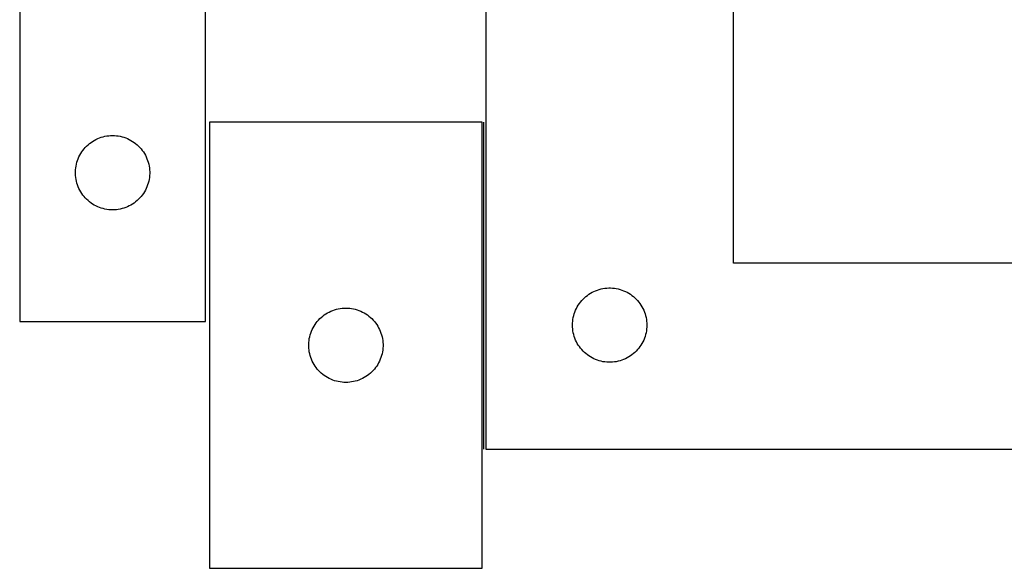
# Model space of a CAD drawing. Header units: millimetres. Extents: x 7 to 1493, y 7 to 483.
# Tile 1 of 6: x 7 to 404, y 7 to 228. Entities that reach past the tile are written whole.
import ezdxf

# ---------------------------------------------------------------- set-up
doc = ezdxf.new("R2010")
doc.units = ezdxf.units.MM
doc.layers.add('COMMON', color=5, linetype='CONTINUOUS', true_color=0x0000ff)
doc.layers.add('CUT', color=7, linetype='CONTINUOUS', true_color=0x000000)

msp = doc.modelspace()

# ---------------------------------------------------------------- linework, layer by layer
at = {"layer": 'COMMON'}
msp.add_line((194.218232, 55.123569), (194.218232, 186.995147), dxfattribs=at)
at = {"layer": 'CUT'}
for p, q in [((6.783285, 406.62357), (6.783285, 106.62357)), ((81.783285, 106.62357), (81.783285, 306.62357)), ((194.968232, 305.123569), (194.968232, 55.123569)), ((294.968232, 130.123569), (294.968232, 305.123569)), ((193.468231, 186.995147), (83.468231, 186.995147)), ((83.468231, 186.995147), (83.468231, 6.995147)), ((193.468231, 6.995147), (193.468231, 186.995147)), ((35.591969, 178.848995), (36.232842, 179.280203)), ((36.232842, 179.280203), (36.895064, 179.677848)), ((36.895064, 179.677848), (37.576878, 180.040876)), ((37.576878, 180.040876), (38.276476, 180.368323)), ((38.276476, 180.368323), (38.992004, 180.659322)), ((38.992004, 180.659322), (39.721562, 180.9131)), ((39.721562, 180.9131), (40.463218, 181.128986)), ((40.463218, 181.128986), (41.215004, 181.306405)), ((41.215004, 181.306405), (41.974926, 181.444888)), ((41.974926, 181.444888), (42.74097, 181.544068)), ((42.74097, 181.544068), (43.511104, 181.603681)), ((43.511104, 181.603681), (44.283285, 181.62357)), ((44.283285, 181.62357), (45.055466, 181.603681)), ((45.055466, 181.603681), (45.8256, 181.544068)), ((45.8256, 181.544068), (46.591644, 181.444888)), ((46.591644, 181.444888), (47.351566, 181.306405)), ((47.351566, 181.306405), (48.103352, 181.128986)), ((48.103352, 181.128986), (48.845007, 180.9131)), ((48.845007, 180.9131), (49.574566, 180.659322)), ((49.574566, 180.659322), (50.290094, 180.368323)), ((50.290094, 180.368323), (50.989692, 180.040876)), ((50.989692, 180.040876), (51.671506, 179.677848)), ((51.671506, 179.677848), (52.333728, 179.280203)), ((52.333728, 179.280203), (52.974601, 178.848995)), ((31.423566, 174.345462), (31.83813, 174.997226)), ((31.83813, 174.997226), (32.285696, 175.626784)), ((32.285696, 175.626784), (32.765078, 176.232467)), ((32.765078, 176.232467), (33.275004, 176.81267)), ((33.275004, 176.81267), (33.814123, 177.365853)), ((33.814123, 177.365853), (34.381003, 177.890549)), ((34.381003, 177.890549), (34.974143, 178.385367)), ((34.974143, 178.385367), (35.591969, 178.848995)), ((52.974601, 178.848995), (53.592427, 178.385367)), ((53.592427, 178.385367), (54.185567, 177.890549)), ((54.185567, 177.890549), (54.752447, 177.365853)), ((54.752447, 177.365853), (55.291565, 176.81267)), ((55.291565, 176.81267), (55.801492, 176.232467)), ((55.801492, 176.232467), (56.280874, 175.626784)), ((56.280874, 175.626784), (56.72844, 174.997226)), ((56.72844, 174.997226), (57.143004, 174.345462)), ((29.881037, 170.815854), (30.115947, 171.551705)), ((30.115947, 171.551705), (30.388425, 172.274488)), ((30.388425, 172.274488), (30.697751, 172.982286)), ((30.697751, 172.982286), (31.043103, 173.673221)), ((31.043103, 173.673221), (31.423566, 174.345462)), ((57.143004, 174.345462), (57.523467, 173.673221)), ((57.523467, 173.673221), (57.868819, 172.982286)), ((57.868819, 172.982286), (58.178145, 172.274488)), ((58.178145, 172.274488), (58.450623, 171.551705)), ((58.450623, 171.551705), (58.685533, 170.815854)), ((29.288258, 167.009788), (29.328022, 167.781202)), ((29.288258, 166.237351), (29.288258, 167.009788)), ((29.328022, 167.781202), (29.407445, 168.549545)), ((29.407445, 168.549545), (29.526316, 169.312781)), ((29.526316, 169.312781), (29.684319, 170.068886)), ((29.684319, 170.068886), (29.881037, 170.815854)), ((58.685533, 170.815854), (58.882251, 170.068886)), ((58.882251, 170.068886), (59.040254, 169.312781)), ((59.040254, 169.312781), (59.159125, 168.549545)), ((59.159125, 168.549545), (59.238548, 167.781202)), ((59.238548, 167.781202), (59.278312, 167.009788)), ((59.278312, 167.009788), (59.278312, 166.237351)), ((29.328022, 165.465938), (29.288258, 166.237351)), ((29.407445, 164.697594), (29.328022, 165.465938)), ((29.526316, 163.934358), (29.407445, 164.697594)), ((29.684319, 163.178254), (29.526316, 163.934358)), ((29.881037, 162.431285), (29.684319, 163.178254)), ((58.882251, 163.178254), (58.685533, 162.431285)), ((59.040254, 163.934358), (58.882251, 163.178254)), ((59.159125, 164.697594), (59.040254, 163.934358)), ((59.238548, 165.465938), (59.159125, 164.697594)), ((59.278312, 166.237351), (59.238548, 165.465938)), ((30.115947, 161.695434), (29.881037, 162.431285)), ((30.388425, 160.972651), (30.115947, 161.695434)), ((30.697751, 160.264854), (30.388425, 160.972651)), ((31.043103, 159.573919), (30.697751, 160.264854)), ((31.423566, 158.901678), (31.043103, 159.573919)), ((57.523467, 159.573919), (57.143004, 158.901678)), ((57.868819, 160.264854), (57.523467, 159.573919)), ((58.178145, 160.972651), (57.868819, 160.264854)), ((58.450623, 161.695434), (58.178145, 160.972651)), ((58.685533, 162.431285), (58.450623, 161.695434)), ((31.83813, 158.249914), (31.423566, 158.901678)), ((32.285696, 157.620356), (31.83813, 158.249914)), ((32.765078, 157.014672), (32.285696, 157.620356)), ((33.275004, 156.43447), (32.765078, 157.014672)), ((33.814123, 155.881287), (33.275004, 156.43447)), ((34.381003, 155.356591), (33.814123, 155.881287)), ((34.974143, 154.861773), (34.381003, 155.356591)), ((54.185567, 155.356591), (53.592427, 154.861773)), ((54.752447, 155.881287), (54.185567, 155.356591)), ((55.291565, 156.43447), (54.752447, 155.881287)), ((55.801492, 157.014672), (55.291565, 156.43447)), ((56.280874, 157.620356), (55.801492, 157.014672)), ((56.72844, 158.249914), (56.280874, 157.620356)), ((57.143004, 158.901678), (56.72844, 158.249914)), ((35.591969, 154.398145), (34.974143, 154.861773)), ((36.232842, 153.966936), (35.591969, 154.398145)), ((36.895064, 153.569291), (36.232842, 153.966936)), ((37.576878, 153.206263), (36.895064, 153.569291)), ((38.276476, 152.878816), (37.576878, 153.206263)), ((38.992004, 152.587817), (38.276476, 152.878816)), ((39.721562, 152.334039), (38.992004, 152.587817)), ((40.463218, 152.118154), (39.721562, 152.334039)), ((41.215004, 151.940734), (40.463218, 152.118154)), ((41.974926, 151.802251), (41.215004, 151.940734)), ((42.74097, 151.703072), (41.974926, 151.802251)), ((43.511104, 151.643458), (42.74097, 151.703072)), ((44.283285, 151.62357), (43.511104, 151.643458)), ((45.055466, 151.643458), (44.283285, 151.62357)), ((45.8256, 151.703072), (45.055466, 151.643458)), ((46.591644, 151.802251), (45.8256, 151.703072)), ((47.351566, 151.940734), (46.591644, 151.802251)), ((48.103352, 152.118154), (47.351566, 151.940734)), ((48.845007, 152.334039), (48.103352, 152.118154)), ((49.574566, 152.587817), (48.845007, 152.334039)), ((50.290094, 152.878816), (49.574566, 152.587817)), ((50.989692, 153.206263), (50.290094, 152.878816)), ((51.671506, 153.569291), (50.989692, 153.206263)), ((52.333728, 153.966936), (51.671506, 153.569291)), ((52.974601, 154.398145), (52.333728, 153.966936)), ((53.592427, 154.861773), (52.974601, 154.398145)), ((494.968232, 130.123569), (294.968232, 130.123569)), ((239.317313, 119.018428), (240.040096, 119.290907)), ((240.040096, 119.290907), (240.775947, 119.525817)), ((240.775947, 119.525817), (241.522916, 119.722534)), ((241.522916, 119.722534), (242.279021, 119.880538)), ((242.279021, 119.880538), (243.042257, 119.999409)), ((243.042257, 119.999409), (243.8106, 120.078832)), ((243.8106, 120.078832), (244.582013, 120.118596)), ((244.582013, 120.118596), (245.354451, 120.118596)), ((245.354451, 120.118596), (246.125864, 120.078832)), ((246.125864, 120.078832), (246.894207, 119.999409)), ((246.894207, 119.999409), (247.657443, 119.880538)), ((247.657443, 119.880538), (248.413548, 119.722534)), ((248.413548, 119.722534), (249.160516, 119.525817)), ((249.160516, 119.525817), (249.896368, 119.290907)), ((249.896368, 119.290907), (250.61915, 119.018428)), ((233.701253, 115.025851), (234.225949, 115.592731)), ((234.225949, 115.592731), (234.779132, 116.131849)), ((234.779132, 116.131849), (235.359334, 116.641775)), ((235.359334, 116.641775), (235.965018, 117.121157)), ((235.965018, 117.121157), (236.594576, 117.568724)), ((236.594576, 117.568724), (237.24634, 117.983288)), ((237.24634, 117.983288), (237.918581, 118.363751)), ((237.918581, 118.363751), (238.609516, 118.709103)), ((238.609516, 118.709103), (239.317313, 119.018428)), ((250.61915, 119.018428), (251.326948, 118.709103)), ((251.326948, 118.709103), (252.017883, 118.363751)), ((252.017883, 118.363751), (252.690124, 117.983288)), ((252.690124, 117.983288), (253.341888, 117.568724)), ((253.341888, 117.568724), (253.971446, 117.121157)), ((253.971446, 117.121157), (254.57713, 116.641775)), ((254.57713, 116.641775), (255.157332, 116.131849)), ((255.157332, 116.131849), (255.710515, 115.592731)), ((255.710515, 115.592731), (256.235211, 115.025851)), ((133.906508, 111.284678), (134.648164, 111.500563)), ((134.648164, 111.500563), (135.39995, 111.677982)), ((135.39995, 111.677982), (136.159872, 111.816465)), ((136.159872, 111.816465), (136.925916, 111.915645)), ((136.925916, 111.915645), (137.69605, 111.975258)), ((137.69605, 111.975258), (138.468231, 111.995147)), ((138.468231, 111.995147), (139.240412, 111.975258)), ((139.240412, 111.975258), (140.010546, 111.915645)), ((140.010546, 111.915645), (140.77659, 111.816465)), ((140.77659, 111.816465), (141.536512, 111.677982)), ((141.536512, 111.677982), (142.288298, 111.500563)), ((142.288298, 111.500563), (143.029953, 111.284678)), ((231.223478, 111.130377), (231.550926, 111.829976)), ((231.550926, 111.829976), (231.913953, 112.51179)), ((231.913953, 112.51179), (232.311598, 113.174012)), ((232.311598, 113.174012), (232.742807, 113.814885)), ((232.742807, 113.814885), (233.206435, 114.432711)), ((233.206435, 114.432711), (233.701253, 115.025851)), ((256.235211, 115.025851), (256.730029, 114.432711)), ((256.730029, 114.432711), (257.193657, 113.814885)), ((257.193657, 113.814885), (257.624865, 113.174012)), ((257.624865, 113.174012), (258.022511, 112.51179)), ((258.022511, 112.51179), (258.385538, 111.829976)), ((258.385538, 111.829976), (258.712985, 111.130377)), ((127.45995, 107.184247), (127.999069, 107.73743)), ((127.999069, 107.73743), (128.565949, 108.262126)), ((128.565949, 108.262126), (129.159089, 108.756944)), ((129.159089, 108.756944), (129.776914, 109.220572)), ((129.776914, 109.220572), (130.417788, 109.65178)), ((130.417788, 109.65178), (131.08001, 110.049425)), ((131.08001, 110.049425), (131.761824, 110.412453)), ((131.761824, 110.412453), (132.461422, 110.7399)), ((132.461422, 110.7399), (133.17695, 111.030899)), ((133.17695, 111.030899), (133.906508, 111.284678)), ((143.029953, 111.284678), (143.759512, 111.030899)), ((143.759512, 111.030899), (144.475039, 110.7399)), ((144.475039, 110.7399), (145.174638, 110.412453)), ((145.174638, 110.412453), (145.856452, 110.049425)), ((145.856452, 110.049425), (146.518674, 109.65178)), ((146.518674, 109.65178), (147.159547, 109.220572)), ((147.159547, 109.220572), (147.777373, 108.756944)), ((147.777373, 108.756944), (148.370513, 108.262126)), ((148.370513, 108.262126), (148.937393, 107.73743)), ((148.937393, 107.73743), (149.476511, 107.184247)), ((230.047734, 106.665884), (230.146913, 107.431927)), ((230.146913, 107.431927), (230.285397, 108.19185)), ((230.285397, 108.19185), (230.462816, 108.943636)), ((230.462816, 108.943636), (230.678701, 109.685291)), ((230.678701, 109.685291), (230.93248, 110.41485)), ((230.93248, 110.41485), (231.223478, 111.130377)), ((258.712985, 111.130377), (259.003984, 110.41485)), ((259.003984, 110.41485), (259.257763, 109.685291)), ((259.257763, 109.685291), (259.473648, 108.943636)), ((259.473648, 108.943636), (259.651067, 108.19185)), ((259.651067, 108.19185), (259.78955, 107.431927)), ((259.78955, 107.431927), (259.88873, 106.665884)), ((6.783285, 106.62357), (81.783285, 106.62357)), ((124.882697, 103.353863), (125.228049, 104.044798)), ((125.228049, 104.044798), (125.608511, 104.717039)), ((125.608511, 104.717039), (126.023076, 105.368803)), ((126.023076, 105.368803), (126.470642, 105.998361)), ((126.470642, 105.998361), (126.950024, 106.604045)), ((126.950024, 106.604045), (127.45995, 107.184247)), ((149.476511, 107.184247), (149.986438, 106.604045)), ((149.986438, 106.604045), (150.46582, 105.998361)), ((150.46582, 105.998361), (150.913386, 105.368803)), ((150.913386, 105.368803), (151.32795, 104.717039)), ((151.32795, 104.717039), (151.708413, 104.044798)), ((151.708413, 104.044798), (152.053765, 103.353863)), ((229.968232, 105.123569), (229.988121, 105.89575)), ((229.988121, 104.351387), (229.968232, 105.123569)), ((229.988121, 105.89575), (230.047734, 106.665884)), ((230.047734, 103.581254), (229.988121, 104.351387)), ((230.146913, 102.81521), (230.047734, 103.581254)), ((259.88873, 103.581254), (259.78955, 102.81521)), ((259.88873, 106.665884), (259.948343, 105.89575)), ((259.948343, 104.351387), (259.88873, 103.581254)), ((259.948343, 105.89575), (259.968232, 105.123569)), ((259.968232, 105.123569), (259.948343, 104.351387)), ((123.592391, 98.921122), (123.711262, 99.684358)), ((123.711262, 99.684358), (123.869265, 100.440463)), ((123.869265, 100.440463), (124.065983, 101.187431)), ((124.065983, 101.187431), (124.300892, 101.923283)), ((124.300892, 101.923283), (124.573371, 102.646065)), ((124.573371, 102.646065), (124.882697, 103.353863)), ((152.053765, 103.353863), (152.36309, 102.646065)), ((152.36309, 102.646065), (152.635569, 101.923283)), ((152.635569, 101.923283), (152.870479, 101.187431)), ((152.870479, 101.187431), (153.067196, 100.440463)), ((153.067196, 100.440463), (153.2252, 99.684358)), ((153.2252, 99.684358), (153.344071, 98.921122)), ((230.285397, 102.055288), (230.146913, 102.81521)), ((230.462816, 101.303502), (230.285397, 102.055288)), ((230.678701, 100.561846), (230.462816, 101.303502)), ((230.93248, 99.832287), (230.678701, 100.561846)), ((231.223478, 99.11676), (230.93248, 99.832287)), ((259.003984, 99.832287), (258.712985, 99.11676)), ((259.257763, 100.561846), (259.003984, 99.832287)), ((259.473648, 101.303502), (259.257763, 100.561846)), ((259.651067, 102.055288), (259.473648, 101.303502)), ((259.78955, 102.81521), (259.651067, 102.055288)), ((123.473204, 97.381366), (123.512968, 98.152779)), ((123.473204, 96.608928), (123.473204, 97.381366)), ((123.512968, 95.837515), (123.473204, 96.608928)), ((123.512968, 98.152779), (123.592391, 98.921122)), ((123.592391, 95.069172), (123.512968, 95.837515)), ((153.344071, 98.921122), (153.423494, 98.152779)), ((153.423494, 95.837515), (153.344071, 95.069172)), ((153.423494, 98.152779), (153.463258, 97.381366)), ((153.463258, 96.608928), (153.423494, 95.837515)), ((153.463258, 97.381366), (153.463258, 96.608928)), ((231.550926, 98.417162), (231.223478, 99.11676)), ((231.913953, 97.735348), (231.550926, 98.417162)), ((232.311598, 97.073126), (231.913953, 97.735348)), ((232.742807, 96.432252), (232.311598, 97.073126)), ((233.206435, 95.814426), (232.742807, 96.432252)), ((233.701253, 95.221287), (233.206435, 95.814426)), ((256.730029, 95.814426), (256.235211, 95.221287)), ((257.193657, 96.432252), (256.730029, 95.814426)), ((257.624865, 97.073126), (257.193657, 96.432252)), ((258.022511, 97.735348), (257.624865, 97.073126)), ((258.385538, 98.417162), (258.022511, 97.735348)), ((258.712985, 99.11676), (258.385538, 98.417162)), ((123.711262, 94.305935), (123.592391, 95.069172)), ((123.869265, 93.549831), (123.711262, 94.305935)), ((124.065983, 92.802862), (123.869265, 93.549831)), ((124.300892, 92.067011), (124.065983, 92.802862)), ((124.573371, 91.344228), (124.300892, 92.067011)), ((152.635569, 92.067011), (152.36309, 91.344228)), ((152.870479, 92.802862), (152.635569, 92.067011)), ((153.067196, 93.549831), (152.870479, 92.802862)), ((153.2252, 94.305935), (153.067196, 93.549831)), ((153.344071, 95.069172), (153.2252, 94.305935)), ((234.225949, 94.654406), (233.701253, 95.221287)), ((234.779132, 94.115288), (234.225949, 94.654406)), ((235.359334, 93.605362), (234.779132, 94.115288)), ((235.965018, 93.12598), (235.359334, 93.605362)), ((236.594576, 92.678414), (235.965018, 93.12598)), ((237.24634, 92.263849), (236.594576, 92.678414)), ((237.918581, 91.883387), (237.24634, 92.263849)), ((238.609516, 91.538035), (237.918581, 91.883387)), ((239.317313, 91.228709), (238.609516, 91.538035)), ((251.326948, 91.538035), (250.61915, 91.228709)), ((252.017883, 91.883387), (251.326948, 91.538035)), ((252.690124, 92.263849), (252.017883, 91.883387)), ((253.341888, 92.678414), (252.690124, 92.263849)), ((253.971446, 93.12598), (253.341888, 92.678414)), ((254.57713, 93.605362), (253.971446, 93.12598)), ((255.157332, 94.115288), (254.57713, 93.605362)), ((255.710515, 94.654406), (255.157332, 94.115288)), ((256.235211, 95.221287), (255.710515, 94.654406)), ((124.882697, 90.636431), (124.573371, 91.344228)), ((125.228049, 89.945496), (124.882697, 90.636431)), ((125.608511, 89.273255), (125.228049, 89.945496)), ((126.023076, 88.621491), (125.608511, 89.273255)), ((126.470642, 87.991933), (126.023076, 88.621491)), ((126.950024, 87.386249), (126.470642, 87.991933)), ((150.46582, 87.991933), (149.986438, 87.386249)), ((150.913386, 88.621491), (150.46582, 87.991933)), ((151.32795, 89.273255), (150.913386, 88.621491)), ((151.708413, 89.945496), (151.32795, 89.273255)), ((152.053765, 90.636431), (151.708413, 89.945496)), ((152.36309, 91.344228), (152.053765, 90.636431)), ((240.040096, 90.95623), (239.317313, 91.228709)), ((240.775947, 90.721321), (240.040096, 90.95623)), ((241.522916, 90.524603), (240.775947, 90.721321)), ((242.279021, 90.366599), (241.522916, 90.524603)), ((243.042257, 90.247729), (242.279021, 90.366599)), ((243.8106, 90.168306), (243.042257, 90.247729)), ((244.582013, 90.128542), (243.8106, 90.168306)), ((245.354451, 90.128542), (244.582013, 90.128542)), ((246.125864, 90.168306), (245.354451, 90.128542)), ((246.894207, 90.247729), (246.125864, 90.168306)), ((247.657443, 90.366599), (246.894207, 90.247729)), ((248.413548, 90.524603), (247.657443, 90.366599)), ((249.160516, 90.721321), (248.413548, 90.524603)), ((249.896368, 90.95623), (249.160516, 90.721321)), ((250.61915, 91.228709), (249.896368, 90.95623)), ((127.45995, 86.806047), (126.950024, 87.386249)), ((127.999069, 86.252864), (127.45995, 86.806047)), ((128.565949, 85.728168), (127.999069, 86.252864)), ((129.159089, 85.23335), (128.565949, 85.728168)), ((129.776914, 84.769722), (129.159089, 85.23335)), ((130.417788, 84.338513), (129.776914, 84.769722)), ((131.08001, 83.940868), (130.417788, 84.338513)), ((131.761824, 83.577841), (131.08001, 83.940868)), ((132.461422, 83.250393), (131.761824, 83.577841)), ((145.174638, 83.577841), (144.475039, 83.250393)), ((145.856452, 83.940868), (145.174638, 83.577841)), ((146.518674, 84.338513), (145.856452, 83.940868)), ((147.159547, 84.769722), (146.518674, 84.338513)), ((147.777373, 85.23335), (147.159547, 84.769722)), ((148.370513, 85.728168), (147.777373, 85.23335)), ((148.937393, 86.252864), (148.370513, 85.728168)), ((149.476511, 86.806047), (148.937393, 86.252864)), ((149.986438, 87.386249), (149.476511, 86.806047)), ((133.17695, 82.959395), (132.461422, 83.250393)), ((133.906508, 82.705616), (133.17695, 82.959395)), ((134.648164, 82.489731), (133.906508, 82.705616)), ((135.39995, 82.312312), (134.648164, 82.489731)), ((136.159872, 82.173828), (135.39995, 82.312312)), ((136.925916, 82.074649), (136.159872, 82.173828)), ((137.69605, 82.015035), (136.925916, 82.074649)), ((138.468231, 81.995147), (137.69605, 82.015035)), ((139.240412, 82.015035), (138.468231, 81.995147)), ((140.010546, 82.074649), (139.240412, 82.015035)), ((140.77659, 82.173828), (140.010546, 82.074649)), ((141.536512, 82.312312), (140.77659, 82.173828)), ((142.288298, 82.489731), (141.536512, 82.312312)), ((143.029953, 82.705616), (142.288298, 82.489731)), ((143.759512, 82.959395), (143.029953, 82.705616)), ((144.475039, 83.250393), (143.759512, 82.959395)), ((194.968232, 55.123569), (494.968232, 55.123569)), ((83.468231, 6.995147), (193.468231, 6.995147))]:
    msp.add_line(p, q, dxfattribs=at)

doc.saveas('drawing.dxf')
